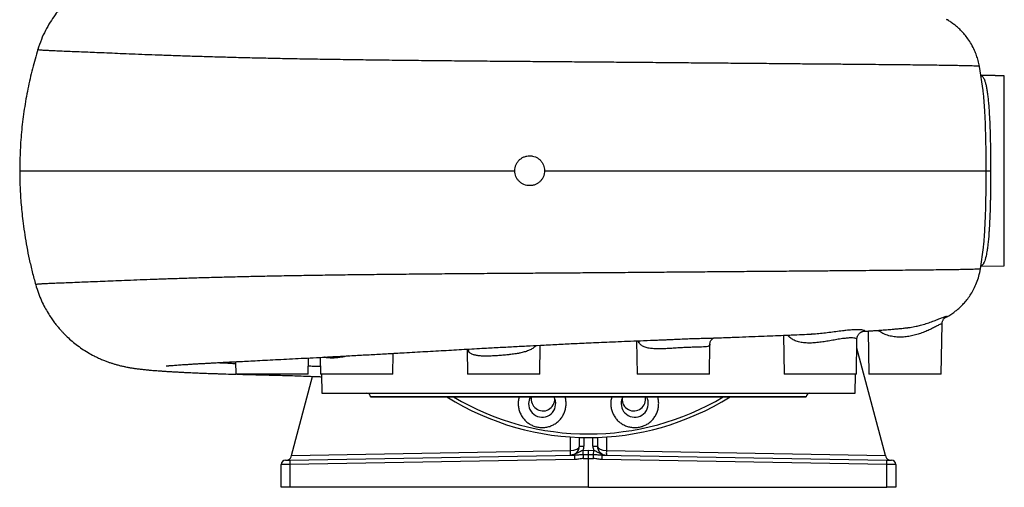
# Model space of a CAD drawing. Header units: millimetres. Extents: x 2379 to 4557, y 1046 to 5834.
# Tile 1 of 8: x 2379 to 4557, y 1046 to 2080. Entities that reach past the tile are written whole.
import ezdxf

# ---------------------------------------------------------------- set-up
doc = ezdxf.new("R2010")
doc.units = ezdxf.units.MM
doc.header["$LTSCALE"] = 2

msp = doc.modelspace()

# ---------------------------------------------------------------- linework, layer by layer
at = {"color": 7, "linetype": 'Continuous', "lineweight": 25}
for p, q in [((4509.8, 1923.6), (4501.8, 1976.8)), ((4536.9, 1956.5), (4504.8, 1957)), ((4536.9, 1956.2), (4536.9, 1956.5)), ((4556.9, 1955.9), (4536.9, 1956.2)), ((4556.9, 1536.1), (4556.9, 1955.9)), ((4516.9, 1746.1), (4526.7, 1746.1)), ((4504, 1528.9), (4510.7, 1576.5)), ((4504.9, 1535.2), (4556.9, 1536.1)), ((4417.2, 1296.1), (4419.2, 1407.2)), ((3904.5, 1375.9), (3905.2, 1376)), ((4068.1, 1382.3), (4069.6, 1296.1)), ((4128.2, 1385), (4130.1, 1385.1)), ((4229.6, 1296.1), (4230.9, 1373.3)), ((4243.9, 1391), (4243.7, 1390.9)), ((4255.6, 1391.7), (4257.2, 1296.1)), ((3368.3, 1351.6), (3369.3, 1296.1)), ((3529.3, 1296.1), (3530.4, 1360.3)), ((3743.3, 1370), (3744.6, 1296.1)), ((3904.6, 1296.1), (3905.7, 1362.5)), ((3905.6, 1362.6), (3905.6, 1362.5)), ((4294.1, 1116.5), (4230.6, 1353.7)), ((3016.6, 1296.1), (3017.3, 1332.1)), ((3043.6, 1333.5), (3044.3, 1296.1)), ((3204.3, 1296.1), (3205.1, 1342.3)), ((2856.1, 1323.9), (2856.6, 1296.1)), ((3016.6, 1296.1), (2856.6, 1296.1)), ((2979.7, 1116.5), (3026.6, 1291.4)), ((3204.3, 1296.1), (3044.3, 1296.1)), ((3046.2, 1296.1), (3046.9, 1254.1)), ((3529.3, 1296.1), (3369.3, 1296.1)), ((3904.6, 1296.1), (3744.6, 1296.1)), ((4229.6, 1296.1), (4069.6, 1296.1)), ((4226.9, 1254.1), (4227.7, 1296.1)), ((4417.2, 1296.1), (4257.2, 1296.1)), ((3046.9, 1254.1), (4226.9, 1254.1)), ((3154.9, 1246.2), (3154.9, 1246.1)), ((3154.9, 1246.1), (4118.9, 1246.1)), ((4118.9, 1246.1), (4118.9, 1246.2)), ((3616.9, 1137.3), (3616.9, 1156.4)), ((3656.9, 1156.4), (3656.9, 1137.3)), ((3616.9, 1137.3), (3626.9, 1137.3)), ((3646.9, 1137.3), (3656.9, 1137.3)), ((2976.6, 1106.4), (3606.4, 1117.4)), ((2979, 1113.7), (2979.7, 1116.5)), ((2979.7, 1116.5), (3597.3, 1127.3)), ((3625.4, 1127.8), (3636.9, 1128)), ((3625.5, 1118.7), (3625.4, 1127.8)), ((3636.9, 1118.8), (3636.9, 1128)), ((3636.9, 1128), (3648.5, 1127.8)), ((3648.3, 1118.7), (3648.5, 1127.8)), ((3667.5, 1117.4), (4297.3, 1106.4)), ((3676.6, 1127.3), (4294.1, 1116.5)), ((4294.1, 1116.5), (4294.9, 1113.7)), ((2976.6, 1096.4), (2956.9, 1096.3)), ((2956.9, 1046.1), (2956.9, 1096.3)), ((2966.8, 1106.3), (2976.6, 1106.4)), ((3606.4, 1107.4), (2976.6, 1096.4)), ((2976.6, 1096.4), (2976.6, 1046.1)), ((3636.9, 1046.1), (3636.9, 1109.7)), ((4297.3, 1096.4), (3667.5, 1107.4)), ((4297.3, 1106.4), (4307.1, 1106.3)), ((4297.3, 1046.1), (4297.3, 1096.4)), ((4316.9, 1096.3), (4297.3, 1096.4)), ((4316.9, 1096.3), (4316.9, 1046.1)), ((2976.6, 1046.1), (2956.9, 1046.1)), ((3636.9, 1046.1), (2976.6, 1046.1)), ((3636.9, 1046.1), (4297.3, 1046.1)), ((4316.9, 1046.1), (4297.3, 1046.1))]:
    msp.add_line(p, q, dxfattribs=at)
at = {"color": 8, "linetype": 'Continuous', "lineweight": 25}
for p, q in [((4080.9, 1378.9), (4077.3, 1382.6)), ((4080.9, 1378.9), (4081.4, 1382.8)), ((4279.1, 1391.6), (4277, 1393.1)), ((4279.1, 1391.6), (4279.4, 1393.3)), ((3371.2, 1351.7), (3371.5, 1346.8)), ((3518.3, 1356.9), (3518, 1359.6)), ((3521, 1359.8), (3518.3, 1356.9)), ((3748.5, 1365.9), (3746, 1370.1)), ((4118.9, 1246.2), (3154.9, 1246.2)), ((3597.3, 1127.3), (3597.3, 1157.4)), ((3626.9, 1156.2), (3626.9, 1137.3)), ((3646.9, 1137.3), (3646.9, 1156.2)), ((3676.6, 1157.4), (3676.6, 1127.3))]:
    msp.add_line(p, q, dxfattribs=at)
at = {"color": 8, "linetype": 'Continuous', "lineweight": 25, "flags": 128}
msp.add_lwpolyline([(3748.5, 1370.3), (3748.6, 1369.7), (3748.5, 1365.9)], dxfattribs=at)
at = {"color": 7, "linetype": 'Continuous', "lineweight": 25}
for centre, radius, start, end in [((3146.9, 1246.1), 8, 1, 90), ((3636.9, 1746.1), 590, 237.9362, 302.0638), ((3534.5, 1231.2), 30, 180, 29.8067), ((3534.5, 1231.2), 30, 150.1933, 180), ((3536.5, 1241), 26, 168.6779, 2.5458), ((3739.4, 1231.2), 30, 180, 29.8067), ((3739.4, 1231.2), 30, 150.1933, 180), ((3737.4, 1241), 26, 177.4542, 11.3221), ((4126.9, 1246.1), 8, 90, 179), ((3596.9, 1137.3), 20, 271, 0), ((3596.9, 1137.3), 30, 341.5288, 0), ((3676.9, 1137.3), 30, 180, 198.4712), ((3676.9, 1137.3), 20, 180, 269), ((2969.3, 1116.3), 10, 271, 345.0022), ((3454, 1122.3), 143.4, 358.0016, 1.9984), ((3749.7, 1112.4), 143.4, 178.0016, 181.9984), ((3926.2, 1113.6), 300.7, 179.0339, 180.7663), ((3347.7, 1113.6), 300.7, 359.2337, 0.9661), ((3524.2, 1112.4), 143.4, 358.0016, 1.9984), ((3819.9, 1122.3), 143.4, 178.0016, 181.9984), ((4304.5, 1116.3), 10, 194.9978, 269), ((2966.9, 1096.3), 10, 91, 180), ((3119.9, 1101.4), 143.4, 178.0016, 181.9984), ((4154, 1101.4), 143.4, 358.0016, 1.9984), ((4306.9, 1096.3), 10, 0, 89)]:
    msp.add_arc(centre, radius, start, end, dxfattribs=at)
at = {"color": 8, "linetype": 'Continuous', "lineweight": 25}
msp.add_arc((3636.9, 1746.1), 582.1, 239.1934, 300.8066, dxfattribs=at)
at = {"color": 7, "linetype": 'Continuous', "lineweight": 25}
for centre, major_axis, ratio, start_param, end_param in [((3596.9, 1137.3), (20, 0), 0.5, 4.729842, 6.283185), ((3676.9, 1137.3), (20, 0), 0.5, 3.141593, 4.694936), ((4102.8, 1136.1), (1145.8, 20), 0.008726, 4.282599, 4.293503), ((3171, 1136.1), (1145.8, -20), 0.008726, 5.131275, 5.142179), ((4102.6, 1136.1), (1145.8, 20), 0.017452, 4.282598, 4.293517), ((3171.2, 1136.1), (1145.8, -20), 0.017452, 5.131261, 5.14218)]:
    msp.add_ellipse(centre, major_axis=major_axis, ratio=ratio, start_param=start_param, end_param=end_param, dxfattribs=at)
for points, knots in [([(3004.7, 2211.2), (3002.4, 2211.1), (2993, 2210.8), (2977.6, 2210.3), (2958.4, 2209.8), (2938.6, 2209.3), (2918.4, 2208.8), (2897.8, 2208.3), (2878.4, 2207.8), (2860.6, 2207.3), (2844.5, 2206.9), (2830.5, 2206.5), (2817.8, 2206), (2805.7, 2205.6), (2793.4, 2205.2), (2781, 2204.7), (2769.4, 2204.2), (2758.7, 2203.7), (2748.8, 2203.3), (2739, 2202.8), (2729.1, 2202.3), (2719.1, 2201.7), (2708.9, 2201.1), (2698.8, 2200.4), (2690.7, 2199.9), (2684.7, 2199.4), (2680.8, 2199.1), (2677.4, 2198.9), (2674, 2198.6), (2670.4, 2198.3), (2666.2, 2197.9), (2661.5, 2197.5), (2656.7, 2197), (2652.1, 2196.5), (2647.9, 2196), (2644.1, 2195.5), (2639.9, 2195), (2635.4, 2194.4), (2630, 2193.6), (2624.7, 2192.7), (2619.5, 2191.7), (2613.7, 2190.5), (2607.3, 2189.1), (2600.7, 2187.5), (2593.3, 2185.5), (2586, 2183.2), (2579.1, 2180.9), (2571.6, 2178.1), (2563, 2174.7), (2552.7, 2170), (2541.5, 2164.3), (2529.3, 2157.3), (2516, 2148.6), (2503.2, 2138.9), (2490.9, 2128.4), (2479.5, 2117.3), (2468, 2104.7), (2456.6, 2090.3), (2445.7, 2074.1), (2435.4, 2056), (2426.1, 2035.9), (2421.2, 2021.5), (2418.8, 2014.1)], [0, 0, 0, 0, 0.008025, 0.032911, 0.057594, 0.082035, 0.112766, 0.143015, 0.172703, 0.200835, 0.226444, 0.249498, 0.269313, 0.289713, 0.311114, 0.333459, 0.356605, 0.375584, 0.395067, 0.415055, 0.435781, 0.457711, 0.480867, 0.50526, 0.530732, 0.542544, 0.553051, 0.562254, 0.570752, 0.58062, 0.59204, 0.605023, 0.620008, 0.633691, 0.646019, 0.656987, 0.666736, 0.681054, 0.693853, 0.705669, 0.716757, 0.725281, 0.735318, 0.746912, 0.756371, 0.765979, 0.774107, 0.781212, 0.791332, 0.802393, 0.814426, 0.827495, 0.842249, 0.858883, 0.872603, 0.8874, 0.903286, 0.920279, 0.938406, 0.9577, 0.978209, 1, 1, 1, 1]), ([(4501.9, 1976.8), (4501, 1981), (4499.4, 1989.3), (4495.7, 2001), (4490.9, 2013.2), (4484.6, 2025.5), (4477, 2037.3), (4469.3, 2047.2), (4461.9, 2055.3), (4454.9, 2062), (4447.9, 2067.9), (4440.7, 2073.3), (4434.2, 2077.6), (4430.2, 2079.9), (4428.7, 2080.7)], [0, 0, 0, 0, 0.0971009, 0.1880725, 0.2732189, 0.3904574, 0.4956112, 0.5890239, 0.6709397, 0.7423111, 0.8121278, 0.8832976, 0.9561693, 1, 1, 1, 1]), ([(4430, 2080), (4430.1, 2080), (4430.3, 2079.9), (4430.2, 2080), (4430.2, 2080)], [0, 0, 0, 0, 0.872986, 1, 1, 1, 1]), ([(2418.8, 2014.1), (2414.7, 2000), (2406.3, 1971.3), (2396.5, 1927.3), (2388.5, 1882.4), (2382.9, 1837.2), (2379.4, 1791.7), (2379, 1761.3), (2378.7, 1746.1)], [0, 0, 0, 0, 0.161906, 0.329585, 0.497125, 0.664634, 0.832222, 1, 1, 1, 1]), ([(4514, 1875.7), (4513.9, 1876.5), (4513.6, 1882.3), (4512.9, 1892.3), (4511.9, 1905.7), (4510.9, 1916.1), (4510.1, 1921.7), (4509.9, 1923.6)], [0, 0, 0, 0, 0.041979, 0.308598, 0.580988, 0.855371, 1, 1, 1, 1]), ([(3473.9, 1746.1), (3473.9, 1748.3), (3474.1, 1750.4), (3474.8, 1753.6), (3475, 1754.6), (3475.7, 1756.7), (3476, 1757.7), (3477.3, 1760.7), (3478.3, 1762.6), (3480.1, 1765.3), (3480.7, 1766.2), (3482.1, 1767.9), (3482.8, 1768.7), (3485.1, 1771), (3486.8, 1772.3), (3489.5, 1774.1), (3490.4, 1774.7), (3492.3, 1775.7), (3494.3, 1776.6), (3496.3, 1777.4), (3498.4, 1778), (3499.4, 1778.3), (3502.6, 1778.9), (3504.8, 1779.1), (3508, 1779.1), (3509.1, 1779.1), (3511.2, 1778.8), (3512.3, 1778.7), (3515.5, 1778.1), (3517.5, 1777.4), (3520.5, 1776.2), (3521.5, 1775.7), (3523.4, 1774.7), (3524.4, 1774.1), (3527, 1772.4), (3528.7, 1771), (3531.8, 1767.9), (3533.2, 1766.2), (3534.9, 1763.6), (3535.5, 1762.6), (3536.5, 1760.7), (3537, 1759.7), (3538.2, 1756.7), (3538.9, 1754.7), (3539.7, 1750.5), (3539.9, 1748.3), (3539.9, 1746.1)], [0, 0, 0, 0, 0.0625, 0.0625, 0.09375, 0.09375, 0.125, 0.125, 0.1875, 0.1875, 0.21875, 0.21875, 0.25, 0.25, 0.3125, 0.3125, 0.34375, 0.34375, 0.375, 0.40625, 0.40625, 0.4375, 0.4375, 0.5, 0.5, 0.53125, 0.53125, 0.5625, 0.5625, 0.625, 0.625, 0.65625, 0.65625, 0.6875, 0.6875, 0.75, 0.75, 0.8125, 0.8125, 0.84375, 0.84375, 0.875, 0.875, 0.9375, 0.9375, 1, 1, 1, 1]), ([(2378.7, 1746.1), (2378.8, 1740.2), (2378.9, 1728.2), (2379.5, 1709.6), (2380.5, 1690.4), (2381.9, 1670.7), (2383.9, 1650.4), (2386.5, 1628.1), (2389.9, 1603.7), (2394.4, 1577.2), (2399.9, 1550), (2406.4, 1522), (2411.5, 1503.4), (2414.1, 1493.9)], [0, 0, 0, 0, 0.073852, 0.14836, 0.223881, 0.300764, 0.379339, 0.459919, 0.559659, 0.663157, 0.770818, 0.882996, 1, 1, 1, 1]), ([(3539.9, 1746.1), (3539.9, 1743.9), (3539.7, 1741.8), (3539.1, 1738.6), (3538.8, 1737.6), (3538.2, 1735.5), (3537.8, 1734.5), (3536.6, 1731.5), (3535.6, 1729.6), (3533.8, 1726.9), (3533.1, 1726), (3531.7, 1724.3), (3531, 1723.5), (3528.7, 1721.2), (3527.1, 1719.9), (3524.4, 1718.1), (3523.4, 1717.5), (3521.5, 1716.5), (3519.6, 1715.6), (3517.6, 1714.8), (3515.5, 1714.2), (3514.4, 1714), (3511.2, 1713.3), (3509.1, 1713.1), (3505.9, 1713.1), (3504.8, 1713.2), (3502.6, 1713.4), (3501.6, 1713.5), (3498.4, 1714.2), (3496.3, 1714.8), (3493.3, 1716), (3492.3, 1716.5), (3490.4, 1717.5), (3489.5, 1718.1), (3486.8, 1719.8), (3485.2, 1721.2), (3482.1, 1724.3), (3480.7, 1726), (3478.9, 1728.6), (3478.4, 1729.6), (3477.3, 1731.5), (3476.9, 1732.5), (3475.6, 1735.5), (3475, 1737.5), (3474.1, 1741.7), (3473.9, 1743.9), (3473.9, 1746.1)], [0, 0, 0, 0, 0.0625, 0.0625, 0.09375, 0.09375, 0.125, 0.125, 0.1875, 0.1875, 0.21875, 0.21875, 0.25, 0.25, 0.3125, 0.3125, 0.34375, 0.34375, 0.375, 0.40625, 0.40625, 0.4375, 0.4375, 0.5, 0.5, 0.53125, 0.53125, 0.5625, 0.5625, 0.625, 0.625, 0.65625, 0.65625, 0.6875, 0.6875, 0.75, 0.75, 0.8125, 0.8125, 0.84375, 0.84375, 0.875, 0.875, 0.9375, 0.9375, 1, 1, 1, 1]), ([(3539.9, 1746.1), (3602.4, 1746.1), (3666.4, 1746.1), (3729.8, 1746.1), (3817.1, 1746.1), (3909.9, 1746.1), (3997.3, 1746.1), (4149.7, 1746.1), (4273.3, 1746.1), (4364.6, 1746.1), (4450, 1746.1), (4501.9, 1746.1), (4516.9, 1746.1)], [0.1649655, 0.1649655, 0.1649655, 0.1649655, 0.1986917, 0.1995454, 0.1995454, 0.246352, 0.2517844, 0.2517844, 0.3381108, 0.3388674, 0.3388674, 0.4198531, 0.4198531, 0.4198531, 0.4198531]), ([(4526.7, 1746.1), (4526.7, 1733.5), (4526.6, 1721.1), (4526.4, 1702.8), (4526.3, 1696.7), (4526.1, 1687.7), (4526.1, 1684.7), (4526, 1678.7), (4525.9, 1675.8), (4525.5, 1661), (4525.1, 1649.8), (4524.4, 1633.8), (4524.1, 1628.6), (4523.7, 1621), (4523.6, 1618.4), (4523.3, 1614.7), (4523.2, 1613.5), (4523.1, 1611.1), (4523, 1609.9), (4522.2, 1599.2), (4521.5, 1590.6), (4520.1, 1578.8), (4519.6, 1575.1), (4519, 1570.7), (4518.8, 1569.9), (4518.6, 1568.2), (4518.4, 1567.3), (4518, 1564.9), (4517.7, 1563.3), (4516.3, 1555.7), (4515, 1550.7), (4512.8, 1544.7), (4512, 1542.9), (4510.8, 1540.7), (4510.4, 1540), (4509.6, 1538.7), (4509.1, 1538.2), (4508.7, 1537.7)], [0, 0, 0, 0, 0.125, 0.125, 0.1875, 0.1875, 0.21875, 0.21875, 0.25, 0.25, 0.375, 0.375, 0.4375, 0.4375, 0.46875, 0.46875, 0.484375, 0.484375, 0.5, 0.5, 0.625, 0.625, 0.6875, 0.6875, 0.703125, 0.703125, 0.71875, 0.71875, 0.75, 0.75, 0.875, 0.875, 0.9375, 0.9375, 0.96875, 0.96875, 1, 1, 1, 1]), ([(4510.8, 1576.5), (4511, 1578.4), (4511.7, 1584.2), (4512.6, 1595.2), (4513.6, 1609.1), (4514.4, 1623.9), (4514.8, 1634.4), (4515.1, 1639.6)], [0, 0, 0, 0, 0.11168, 0.335999, 0.56196, 0.780225, 1, 1, 1, 1]), ([(4424.2, 1419.9), (4426.1, 1421), (4430.8, 1423.4), (4438.8, 1428.2), (4446.9, 1434), (4454.6, 1440.2), (4461.7, 1446.7), (4469, 1454.4), (4476.3, 1463.3), (4483.4, 1473.5), (4490, 1485.1), (4496, 1498.3), (4501, 1513), (4503.1, 1523.5), (4504.1, 1528.9)], [0, 0, 0, 0, 0.053244, 0.12724, 0.210429, 0.27282, 0.341142, 0.415536, 0.496142, 0.583121, 0.676674, 0.777067, 0.884669, 1, 1, 1, 1]), ([(2414.1, 1493.9), (2416, 1487.6), (2419.8, 1475.6), (2426.7, 1459), (2433.8, 1444.5), (2441, 1431.9), (2447.9, 1421.2), (2454.2, 1412.2), (2459.7, 1405.1), (2464.3, 1399.6), (2467.9, 1395.4), (2470.7, 1392.3), (2472.9, 1389.9), (2475.1, 1387.5), (2477.9, 1384.6), (2483.5, 1379.1), (2492.1, 1371.2), (2503.8, 1361.6), (2516.5, 1352.4), (2529.7, 1344.1), (2542, 1337.3), (2552.9, 1332), (2561.9, 1328), (2569.8, 1324.9), (2576.9, 1322.3), (2583.6, 1320.1), (2590.5, 1318), (2598.1, 1315.9), (2605.8, 1314), (2612.6, 1312.6), (2617.7, 1311.6), (2621.5, 1310.9), (2625.3, 1310.3), (2629.1, 1309.7), (2633, 1309.1), (2636.9, 1308.5), (2640.9, 1308), (2645.3, 1307.5), (2649.8, 1307), (2654.2, 1306.5), (2658.2, 1306.1), (2662, 1305.7), (2665.2, 1305.4), (2668.9, 1305.1), (2673.3, 1304.7), (2678.9, 1304.3), (2685.2, 1303.8), (2692.2, 1303.3), (2699.9, 1302.8), (2708, 1302.2), (2716.8, 1301.7), (2726.2, 1301.2), (2735.8, 1300.7), (2745, 1300.2), (2753.3, 1299.8), (2760.5, 1299.5), (2767.2, 1299.2), (2773.4, 1298.9), (2779.3, 1298.7), (2785.4, 1298.5), (2792.3, 1298.2), (2800, 1297.9), (2808.7, 1297.6), (2818.3, 1297.3), (2832.8, 1296.8), (2845.6, 1296.4), (2855.2, 1296.2), (2856.6, 1296.2)], [0, 0, 0, 0, 0.022837, 0.043556, 0.062221, 0.078874, 0.093545, 0.106251, 0.117005, 0.124817, 0.13114, 0.135975, 0.139323, 0.142517, 0.147164, 0.153333, 0.169877, 0.187894, 0.206366, 0.22525, 0.243657, 0.257396, 0.269611, 0.280348, 0.289694, 0.299399, 0.31081, 0.323996, 0.338814, 0.352113, 0.362344, 0.372034, 0.382928, 0.394838, 0.407331, 0.420162, 0.434079, 0.449872, 0.467543, 0.48296, 0.497556, 0.510452, 0.521659, 0.531187, 0.548539, 0.567494, 0.588384, 0.610852, 0.634179, 0.658222, 0.682992, 0.708498, 0.734643, 0.759306, 0.778343, 0.795731, 0.811467, 0.825545, 0.838188, 0.852065, 0.866994, 0.883725, 0.902265, 0.922628, 0.943989, 0.991511, 1, 1, 1, 1]), ([(4419.2, 1407.2), (4419.2, 1407.6), (4419.1, 1409), (4419.6, 1411.3), (4420.3, 1413.8), (4421.3, 1415.9), (4422.3, 1417.6), (4423.2, 1418.9), (4424, 1419.8), (4424.7, 1420.5), (4425.1, 1420.8), (4425.3, 1421), (4425.2, 1420.9), (4425.2, 1420.9)], [0, 0, 0, 0, 0.049979, 0.161823, 0.267591, 0.366666, 0.459393, 0.548868, 0.640689, 0.739293, 0.851198, 0.982646, 1, 1, 1, 1]), ([(4243.9, 1390.9), (4246.1, 1391.1), (4251.6, 1391.4), (4259.6, 1391.9), (4266.8, 1392.4), (4272.5, 1392.8), (4277.4, 1393.1), (4283.1, 1393.5), (4289.6, 1394), (4296.5, 1394.5), (4304.6, 1395.2), (4313.4, 1395.9), (4322.3, 1396.8), (4329.5, 1397.5), (4335.4, 1398.1), (4339.7, 1398.6), (4342.3, 1398.9), (4343.2, 1399)], [0, 0, 0, 0, 0.0547215, 0.1341808, 0.2063962, 0.2427842, 0.2874171, 0.3402961, 0.4014253, 0.4708132, 0.5427862, 0.6496538, 0.7489278, 0.8423249, 0.9019439, 0.9636296, 1, 1, 1, 1]), ([(4343.2, 1399.1), (4345, 1399.3), (4351.3, 1399.9), (4358.3, 1401.2), (4363.1, 1402.4), (4363.8, 1402.6)], [0, 0, 0, 0, 0.249467, 0.885617, 1, 1, 1, 1]), ([(3802.6, 1372.3), (3805.5, 1372.4), (3809.8, 1372.5), (3814.2, 1372.7), (3815.7, 1372.8)], [0, 0, 0, 0, 0.652949, 1, 1, 1, 1]), ([(3904.5, 1375.9), (3910.8, 1376.2), (3928, 1376.8), (3954.9, 1377.8), (3984.7, 1378.9), (4012.6, 1380), (4038.6, 1381), (4062.8, 1382), (4086.4, 1383), (4108.8, 1384), (4123.3, 1384.7), (4130.2, 1385)], [0, 0, 0, 0, 0.075966, 0.206627, 0.331964, 0.452051, 0.566984, 0.676837, 0.781669, 0.897678, 1, 1, 1, 1]), ([(3905.7, 1362.7), (3905.7, 1363.2), (3905.8, 1364.7), (3906.4, 1367.5), (3907.7, 1370.4), (3909.5, 1372.8), (3911.3, 1374.6), (3912.9, 1375.7), (3913.6, 1376.1), (3913.9, 1376.3)], [0, 0, 0, 0, 0.102558, 0.266732, 0.43361, 0.595968, 0.747676, 0.888935, 1, 1, 1, 1]), ([(4231, 1373.3), (4231, 1373.9), (4231, 1375.6), (4231.6, 1378.4), (4232.8, 1381.4), (4234.3, 1384), (4236, 1386.1), (4237.8, 1387.8), (4239.6, 1389.1), (4241.1, 1389.9), (4242.4, 1390.5), (4243.4, 1390.8), (4244, 1390.9), (4244.3, 1391), (4244.2, 1391), (4244.2, 1391)], [0, 0, 0, 0, 0.047587, 0.141032, 0.229963, 0.31507, 0.396699, 0.475064, 0.550891, 0.626159, 0.703619, 0.786214, 0.877586, 0.980977, 1, 1, 1, 1]), ([(2702.9, 1314.5), (2702.9, 1314.5), (2702.8, 1314.5), (2703.4, 1314.5), (2704.5, 1314.7), (2706.2, 1314.8), (2708.4, 1315), (2711.1, 1315.2), (2714.4, 1315.5), (2718.6, 1315.8), (2723.7, 1316.2), (2729.5, 1316.6), (2735.8, 1317.1), (2742.9, 1317.5), (2750.9, 1318), (2760.1, 1318.6), (2770, 1319.2), (2780.2, 1319.8), (2790.5, 1320.3), (2800.6, 1320.9), (2811.1, 1321.5), (2822.7, 1322.1), (2836, 1322.8), (2850.7, 1323.6), (2867, 1324.4), (2885.1, 1325.3), (2905, 1326.4), (2926.8, 1327.5), (2950.5, 1328.7), (2975.5, 1330), (3001.5, 1331.3), (3028.1, 1332.7), (3057, 1334.2), (3088.2, 1335.9), (3121.8, 1337.7), (3155.7, 1339.6), (3189.6, 1341.5), (3227.7, 1343.6), (3269.9, 1346), (3316.1, 1348.6), (3361.7, 1351.2), (3403.4, 1353.5), (3441.3, 1355.6), (3474.9, 1357.4), (3507.3, 1359.1), (3534.8, 1360.5), (3557.7, 1361.7), (3576.2, 1362.6), (3594.3, 1363.5), (3612.9, 1364.4), (3632.8, 1365.3), (3654.5, 1366.3), (3678.1, 1367.3), (3703.6, 1368.4), (3730.8, 1369.5), (3759.7, 1370.6), (3783.9, 1371.6), (3798.3, 1372.1), (3802.6, 1372.2)], [0, 0, 0, 0, 0.002065, 0.0133, 0.023648, 0.032909, 0.042475, 0.05304, 0.064581, 0.076119, 0.091183, 0.105315, 0.11881, 0.13294, 0.148444, 0.164791, 0.181621, 0.197723, 0.212999, 0.22745, 0.241053, 0.256395, 0.2726, 0.289736, 0.307806, 0.32682, 0.346785, 0.367716, 0.389628, 0.412016, 0.434175, 0.456113, 0.477839, 0.503639, 0.52915, 0.554354, 0.579096, 0.603359, 0.636543, 0.668849, 0.700308, 0.730951, 0.754475, 0.777401, 0.799277, 0.820064, 0.83298, 0.845439, 0.85744, 0.869603, 0.883019, 0.897719, 0.913719, 0.931039, 0.949685, 0.969614, 0.99083, 1, 1, 1, 1]), ([(3518.3, 1356.9), (3516.4, 1355.2), (3514.2, 1353.6), (3510.6, 1351.5), (3509.4, 1350.8), (3506.8, 1349.5), (3505.4, 1348.9), (3501.2, 1347.2), (3498.2, 1346.2), (3491.8, 1344.4), (3488.5, 1343.6), (3484, 1342.7), (3483.1, 1342.5), (3481.3, 1342.1), (3480.4, 1342), (3477.7, 1341.5), (3475.9, 1341.2), (3470.3, 1340.4), (3466.5, 1339.9), (3461.6, 1339.3), (3460.6, 1339.2), (3458.6, 1339), (3457.6, 1338.9), (3454.7, 1338.6), (3452.7, 1338.4), (3446.8, 1337.9), (3442.8, 1337.6), (3437, 1337.2), (3435, 1337), (3431.1, 1336.8), (3429.2, 1336.7), (3423.4, 1336.4), (3419.7, 1336.3), (3414.2, 1336.2), (3412.4, 1336.2), (3408.9, 1336.2), (3407.2, 1336.2), (3402.2, 1336.3), (3399.1, 1336.5), (3395.3, 1336.8), (3394.6, 1336.9), (3393.1, 1337.1), (3392.4, 1337.1), (3390.3, 1337.4), (3389, 1337.7), (3385.2, 1338.4), (3382.9, 1339.1), (3379.8, 1340.3), (3378.8, 1340.7), (3377, 1341.7), (3376.1, 1342.3), (3373.8, 1344), (3372.5, 1345.3), (3371.5, 1346.8)], [0, 0, 0, 0, 0.0625, 0.0625, 0.09375, 0.09375, 0.125, 0.125, 0.1875, 0.1875, 0.25, 0.25, 0.265625, 0.265625, 0.28125, 0.28125, 0.3125, 0.3125, 0.375, 0.375, 0.390625, 0.390625, 0.40625, 0.40625, 0.4375, 0.4375, 0.5, 0.5, 0.53125, 0.53125, 0.5625, 0.5625, 0.625, 0.625, 0.65625, 0.65625, 0.6875, 0.6875, 0.75, 0.75, 0.765625, 0.765625, 0.78125, 0.78125, 0.8125, 0.8125, 0.875, 0.875, 0.90625, 0.90625, 0.9375, 0.9375, 1, 1, 1, 1]), ([(2859.3, 1296.1), (2865, 1296), (2878.6, 1295.6), (2901, 1295.1), (2923.4, 1294.6), (2943.2, 1294.1), (2960.2, 1293.6), (2977.9, 1293.1), (2996.6, 1292.5), (3016.5, 1291.8), (3033.4, 1291.2), (3043.5, 1290.7), (3046.3, 1290.6)], [0, 0, 0, 0, 0.108555, 0.259106, 0.406188, 0.497749, 0.587682, 0.676611, 0.768418, 0.86381, 0.961966, 1, 1, 1, 1]), ([(3483.8, 1246.1), (3483.4, 1244.9), (3482.1, 1240.9), (3481.4, 1233.7), (3481.6, 1224.7), (3483.5, 1215.9), (3486.8, 1207.6), (3491.4, 1199.9), (3497.3, 1193.1), (3504.2, 1187.4), (3512, 1182.9), (3520.4, 1179.9), (3529.2, 1178.2), (3538.2, 1178.1), (3547, 1179.4), (3555.6, 1182.3), (3564.1, 1186.8), (3571.7, 1193), (3577.9, 1200.4), (3582.5, 1208.1), (3585.7, 1216.5), (3587.5, 1225.3), (3587.6, 1234.3), (3586.8, 1241.3), (3585.5, 1245.1), (3585.2, 1246.1)], [0, 0, 0, 0, 0.018983, 0.064411, 0.10984, 0.155267, 0.200695, 0.246118, 0.291541, 0.336959, 0.382376, 0.427788, 0.4732, 0.51861, 0.564019, 0.60943, 0.65484, 0.711472, 0.756897, 0.802323, 0.847748, 0.893173, 0.938601, 0.984029, 1, 1, 1, 1]), ([(3688.7, 1246.1), (3688.3, 1244.9), (3687, 1240.9), (3686.2, 1233.7), (3686.5, 1224.7), (3688.3, 1216), (3691.6, 1207.6), (3696.3, 1199.9), (3702.1, 1193.1), (3709, 1187.4), (3716.8, 1182.9), (3725.2, 1179.9), (3734.1, 1178.2), (3743, 1178.1), (3751.9, 1179.4), (3760.4, 1182.3), (3769, 1186.8), (3776.5, 1193), (3782.8, 1200.4), (3787.4, 1208.1), (3790.5, 1216.5), (3792.3, 1225.3), (3792.4, 1234.3), (3791.7, 1241.3), (3790.4, 1245.1), (3790, 1246.1)], [0, 0, 0, 0, 0.018964, 0.064388, 0.109811, 0.15524, 0.200668, 0.246096, 0.291524, 0.336948, 0.382372, 0.427791, 0.473209, 0.518622, 0.564034, 0.609444, 0.654854, 0.711481, 0.7569, 0.802319, 0.847737, 0.893156, 0.938579, 0.984002, 1, 1, 1, 1]), ([(3625.4, 1127.8), (3624.1, 1127.4), (3622.9, 1127), (3621.1, 1126.2), (3620.5, 1126), (3619.3, 1125.4), (3618.8, 1125.1), (3617.1, 1124.3), (3616, 1123.7), (3613.8, 1122.5), (3612.7, 1121.9), (3610.6, 1120.8), (3609.4, 1120.2), (3607.2, 1119.3), (3606, 1118.8), (3603.6, 1118.1), (3602.4, 1117.8), (3600.5, 1117.5), (3599.8, 1117.4), (3598.9, 1117.4), (3598.4, 1117.3), (3597.9, 1117.3), (3597.6, 1117.3), (3597.4, 1117.3), (3597.3, 1117.3)], [0, 0, 0, 0, 0.125, 0.125, 0.1875, 0.1875, 0.25, 0.25, 0.375, 0.375, 0.5, 0.5, 0.625, 0.625, 0.75, 0.75, 0.875, 0.875, 0.9375, 0.9375, 0.96875, 0.984375, 0.984375, 1, 1, 1, 1]), ([(3606.4, 1117.4), (3607.9, 1117.5), (3609.5, 1117.6), (3612.6, 1117.8), (3614.2, 1118), (3617.4, 1118.3), (3619, 1118.4), (3622.2, 1118.6), (3623.9, 1118.7), (3625.5, 1118.7)], [0, 0, 0, 0, 0.25, 0.25, 0.5, 0.5, 0.75, 0.75, 1, 1, 1, 1]), ([(3636.9, 1109.7), (3636.9, 1110.7), (3636.9, 1111.6), (3636.9, 1113), (3636.9, 1113.5), (3636.9, 1114.3), (3636.9, 1114.7), (3636.9, 1115.5), (3636.9, 1115.9), (3636.9, 1116.7), (3636.9, 1117), (3636.9, 1117.9), (3636.9, 1118.4), (3636.9, 1118.8)], [0, 0, 0, 0, 0.25, 0.25, 0.375, 0.375, 0.5, 0.5, 0.625, 0.625, 0.75, 0.75, 1, 1, 1, 1]), ([(3648.3, 1118.7), (3650, 1118.7), (3651.6, 1118.6), (3654.9, 1118.4), (3656.5, 1118.3), (3659.6, 1118), (3661.2, 1117.8), (3664.4, 1117.6), (3665.9, 1117.5), (3667.5, 1117.4)], [0, 0, 0, 0, 0.25, 0.25, 0.5, 0.5, 0.75, 0.75, 1, 1, 1, 1]), ([(3648.5, 1127.8), (3649.8, 1127.4), (3651, 1127), (3652.8, 1126.2), (3653.4, 1126), (3654.5, 1125.4), (3655.1, 1125.1), (3656.8, 1124.3), (3657.9, 1123.7), (3660, 1122.5), (3661.1, 1121.9), (3663.3, 1120.8), (3664.4, 1120.2), (3666.7, 1119.3), (3667.9, 1118.8), (3670.3, 1118.1), (3671.5, 1117.8), (3673.4, 1117.5), (3674, 1117.4), (3675, 1117.4), (3675.5, 1117.3), (3675.9, 1117.3), (3676.3, 1117.3), (3676.4, 1117.3), (3676.6, 1117.3)], [0, 0, 0, 0, 0.125, 0.125, 0.1875, 0.1875, 0.25, 0.25, 0.375, 0.375, 0.5, 0.5, 0.625, 0.625, 0.75, 0.75, 0.875, 0.875, 0.9375, 0.9375, 0.96875, 0.984375, 0.984375, 1, 1, 1, 1]), ([(3625.5, 1109.6), (3623.9, 1109.6), (3622.3, 1109.4), (3619.1, 1109), (3617.5, 1108.7), (3614.4, 1108.2), (3612.8, 1108), (3609.6, 1107.6), (3608, 1107.5), (3606.4, 1107.4)], [0, 0, 0, 0, 0.25, 0.25, 0.5, 0.5, 0.75, 0.75, 1, 1, 1, 1]), ([(3667.5, 1107.4), (3665.9, 1107.5), (3664.3, 1107.6), (3661.1, 1108), (3659.5, 1108.2), (3656.3, 1108.7), (3654.7, 1109), (3651.5, 1109.4), (3649.9, 1109.6), (3648.3, 1109.6)], [0, 0, 0, 0, 0.25, 0.25, 0.5, 0.5, 0.75, 0.75, 1, 1, 1, 1])]:
    msp.add_open_spline(points, degree=3, knots=knots, dxfattribs=at)
at = {"color": 8, "linetype": 'Continuous', "lineweight": 25}
for points, knots in [([(4501.8, 1976.7), (4501.7, 1976.8), (4501.3, 1977), (4498.1, 1977.2), (4493.1, 1977.5), (4486.2, 1977.7), (4477.3, 1978), (4466.5, 1978.2), (4453.7, 1978.5), (4438.9, 1978.7), (4422.1, 1979), (4403.5, 1979.3), (4383, 1979.5), (4360.7, 1979.8), (4336, 1980), (4309.2, 1980.3), (4280, 1980.6), (4249.2, 1980.9), (4216.8, 1981.2), (4182.9, 1981.5), (4147.6, 1981.8), (4109.7, 1982.1), (4069.1, 1982.5), (4025.7, 1982.9), (3980.9, 1983.3), (3935, 1983.7), (3888.2, 1984.1), (3840.5, 1984.5), (3792, 1985), (3742.9, 1985.4), (3693.2, 1985.8), (3643.7, 1986.2), (3594.2, 1986.6), (3545, 1987), (3495.7, 1987.4), (3445.1, 1987.8), (3393.3, 1988.2), (3340.2, 1988.7), (3287.5, 1989.2), (3235.1, 1989.8), (3183.2, 1990.4), (3131.9, 1991.1), (3081.2, 1991.8), (3032.9, 1992.5), (2987.2, 1993.3), (2944.3, 1994.2), (2902.8, 1995.1), (2862.6, 1996.1), (2824, 1997.1), (2786.9, 1998.2), (2751.4, 1999.3), (2717.7, 2000.5), (2685.7, 2001.6), (2655.5, 2002.7), (2627.2, 2003.9), (2601, 2004.9), (2577, 2006), (2554.7, 2006.9), (2534.1, 2007.8), (2513.9, 2008.6), (2494.5, 2009.4), (2476.4, 2010.1), (2460.7, 2010.8), (2447.4, 2011.4), (2436.6, 2011.9), (2428.4, 2012.4), (2422.6, 2012.9), (2419.5, 2013.5), (2418.3, 2013.9), (2418.8, 2014.1), (2418.8, 2014.1)], [0, 0, 0, 0, 0.012834, 0.025999, 0.038897, 0.051772, 0.064629, 0.077475, 0.090581, 0.103691, 0.116812, 0.129952, 0.143117, 0.156318, 0.16955, 0.183667, 0.197752, 0.211814, 0.225861, 0.239901, 0.253942, 0.267992, 0.283468, 0.298977, 0.314524, 0.330063, 0.345587, 0.361106, 0.376629, 0.392166, 0.407706, 0.423202, 0.438383, 0.453532, 0.468657, 0.483762, 0.500133, 0.516497, 0.53286, 0.549231, 0.565616, 0.582025, 0.598465, 0.614945, 0.629761, 0.644523, 0.659234, 0.673905, 0.688548, 0.703174, 0.717794, 0.732387, 0.746997, 0.761633, 0.776308, 0.791031, 0.805537, 0.820014, 0.834455, 0.848865, 0.865987, 0.88308, 0.900146, 0.917193, 0.934224, 0.951245, 0.967489, 0.983735, 0.99999, 1, 1, 1, 1]), ([(4504.9, 1956.7), (4505.5, 1956.6), (4506.8, 1956.3), (4508.7, 1954.6), (4510.4, 1952.3), (4512.1, 1949.2), (4513.8, 1944.9), (4515.6, 1939), (4517.4, 1931.2), (4519, 1922), (4520.4, 1911.5), (4521.6, 1899.9), (4522.7, 1887.4), (4523.6, 1873.6), (4524.4, 1859), (4525.1, 1843.6), (4525.6, 1827.7), (4526, 1810.9), (4526.4, 1791.7), (4526.6, 1770), (4526.7, 1754.1), (4526.7, 1746.1)], [0, 0, 0, 0, 0.03937, 0.078783, 0.118339, 0.158335, 0.198482, 0.252138, 0.306162, 0.361352, 0.416947, 0.470522, 0.524467, 0.579584, 0.635105, 0.68868, 0.742628, 0.797749, 0.853276, 0.926164, 1, 1, 1, 1]), ([(4516.9, 1746.1), (4516.9, 1754.3), (4516.9, 1766.7), (4516.7, 1783.1), (4516.5, 1797.2), (4516.3, 1812.9), (4515.8, 1830.2), (4515.3, 1847), (4514.7, 1862.3), (4514.2, 1871.5), (4514, 1875.7)], [0, 0, 0, 0, 0.177856, 0.267822, 0.358081, 0.488757, 0.620336, 0.754762, 0.890172, 1, 1, 1, 1]), ([(2378.9, 1746.1), (2379, 1746.1), (2379.3, 1746.1), (2383, 1746.1), (2389.3, 1746.1), (2398.3, 1746.1), (2409.8, 1746.1), (2423.3, 1746.1), (2438.2, 1746.1), (2454.2, 1746.1), (2472.1, 1746.1), (2491.8, 1746.1), (2513.3, 1746.1), (2536.7, 1746.1), (2561.8, 1746.1), (2588.9, 1746.1), (2618.2, 1746.1), (2649.5, 1746.1), (2682.6, 1746.1), (2717.6, 1746.1), (2754.3, 1746.1), (2792.7, 1746.1), (2832.8, 1746.1), (2874.3, 1746.1), (2917.3, 1746.1), (2961.7, 1746.1), (3007.3, 1746.1), (3053.8, 1746.1), (3103.5, 1746.1), (3156.4, 1746.1), (3212.7, 1746.1), (3269.4, 1746.1), (3326.6, 1746.1), (3384.1, 1746.1), (3433.3, 1746.1), (3463.2, 1746.1), (3473.9, 1746.1)], [0, 0, 0, 0, 0.0288682, 0.0616905, 0.0944647, 0.1272081, 0.1599372, 0.1926686, 0.2207391, 0.2488339, 0.2769639, 0.3051401, 0.3333742, 0.3616782, 0.3900621, 0.4184049, 0.446654, 0.4748306, 0.5029545, 0.5310449, 0.5591201, 0.5871983, 0.6152979, 0.6434373, 0.671636, 0.6999142, 0.7282902, 0.756649, 0.7849322, 0.8178502, 0.850703, 0.8835095, 0.9162879, 0.9490561, 0.9818318, 1, 1, 1, 1]), ([(4515.1, 1639.6), (4515.4, 1647.7), (4515.7, 1656), (4516, 1666.8), (4516, 1669), (4516.1, 1673.4), (4516.2, 1675.6), (4516.3, 1682.2), (4516.4, 1686.7), (4516.6, 1700.1), (4516.7, 1709.2), (4516.9, 1727.5), (4516.9, 1736.7), (4516.9, 1746.1)], [0, 0, 0, 0, 0.25, 0.25, 0.3125, 0.3125, 0.375, 0.375, 0.5, 0.5, 0.75, 0.75, 1, 1, 1, 1]), ([(4504, 1529), (4504, 1528.9), (4504, 1528.8), (4501.6, 1528.5), (4497.5, 1528.3), (4491.7, 1528.1), (4484.1, 1527.9), (4474.9, 1527.7), (4463.3, 1527.4), (4448.9, 1527.2), (4431.4, 1526.9), (4411.5, 1526.7), (4389.4, 1526.4), (4365, 1526.1), (4338.8, 1525.9), (4310.9, 1525.6), (4281.7, 1525.3), (4250.8, 1525.1), (4218.4, 1524.8), (4184.4, 1524.5), (4149, 1524.2), (4111, 1523.9), (4070.3, 1523.6), (4026.7, 1523.2), (3981.8, 1522.9), (3935.8, 1522.5), (3888.8, 1522.1), (3841, 1521.7), (3792.4, 1521.3), (3743.2, 1520.9), (3693.4, 1520.5), (3643.7, 1520.1), (3594.1, 1519.8), (3544.7, 1519.4), (3495.3, 1519.1), (3444.6, 1518.7), (3392.6, 1518.4), (3339.4, 1517.9), (3286.5, 1517.5), (3233.9, 1517), (3181.9, 1516.4), (3130.4, 1515.9), (3079.5, 1515.2), (3031.1, 1514.5), (2985.2, 1513.8), (2942.1, 1513), (2900.4, 1512.1), (2860.2, 1511.2), (2821.4, 1510.2), (2784.1, 1509.2), (2748.5, 1508.1), (2714.6, 1507), (2682.5, 1505.9), (2652.2, 1504.8), (2623.7, 1503.7), (2597.4, 1502.7), (2573.3, 1501.7), (2550.9, 1500.7), (2530.1, 1499.9), (2509.8, 1499.1), (2490.3, 1498.3), (2472.1, 1497.6), (2456.4, 1497), (2443, 1496.4), (2432.1, 1495.9), (2423.9, 1495.4), (2418, 1495), (2414.9, 1494.4), (2413.6, 1494.1), (2414.1, 1493.9), (2414.1, 1493.9)], [0, 0, 0, 0, 0.012428, 0.024833, 0.037206, 0.049333, 0.061443, 0.07354, 0.085632, 0.100026, 0.114429, 0.128851, 0.143301, 0.157792, 0.172322, 0.186384, 0.200415, 0.214423, 0.228416, 0.242402, 0.25639, 0.270387, 0.285804, 0.301253, 0.316741, 0.332222, 0.347687, 0.363148, 0.378613, 0.394092, 0.409575, 0.425013, 0.440138, 0.455232, 0.470302, 0.485353, 0.501665, 0.51797, 0.534276, 0.550589, 0.566918, 0.58327, 0.599654, 0.616078, 0.630845, 0.645559, 0.660222, 0.674847, 0.689445, 0.704026, 0.718602, 0.733152, 0.747717, 0.762309, 0.776938, 0.791616, 0.806076, 0.820506, 0.834901, 0.849264, 0.866331, 0.883367, 0.900378, 0.917371, 0.93435, 0.951322, 0.967522, 0.983726, 0.999943, 1, 1, 1, 1]), ([(4508.7, 1537.7), (4507.9, 1536.9), (4506.7, 1535.7), (4505.4, 1535.6), (4505, 1535.5)], [0, 0, 0, 0, 0.672005, 1, 1, 1, 1]), ([(4505.2, 1537), (4505.5, 1537.1), (4506.5, 1537.6), (4507.8, 1537.7), (4508.7, 1537.7)], [0, 0, 0, 0, 0.257185, 1, 1, 1, 1]), ([(4363.8, 1402.6), (4367.3, 1403.4), (4375.6, 1405.4), (4387.3, 1409), (4397.2, 1412.5), (4404.4, 1415.3), (4409.6, 1417.3), (4414.3, 1419.3), (4418.8, 1421.1), (4422.9, 1422.7), (4426.5, 1424), (4428.7, 1424.4), (4429, 1423.8), (4427, 1422), (4424.8, 1420.5), (4422.8, 1419.5), (4422.8, 1419.4)], [0, 0, 0, 0, 0.071027, 0.166841, 0.264933, 0.318304, 0.372024, 0.426863, 0.482101, 0.554807, 0.628562, 0.720335, 0.814405, 0.904916, 0.997427, 1, 1, 1, 1]), ([(4130.1, 1385.1), (4133.1, 1385.2), (4141, 1385.6), (4154.1, 1387), (4169.4, 1388.8), (4184.5, 1390.9), (4196.9, 1392.5), (4206.5, 1393.6), (4215.4, 1394.5), (4224.9, 1395.2), (4234, 1395.3), (4241.1, 1394.8), (4245.7, 1393.8), (4247.9, 1392.7), (4247.8, 1391.5), (4245.4, 1391.1), (4244.3, 1391)], [0, 0, 0, 0, 0.043854, 0.116979, 0.191895, 0.272144, 0.354395, 0.400198, 0.446355, 0.525557, 0.606672, 0.685121, 0.765437, 0.843284, 0.923085, 1, 1, 1, 1]), ([(4418.9, 1407.2), (4419, 1407.4), (4419.1, 1407.8), (4417.4, 1407.4), (4414.4, 1406), (4410.9, 1404.2), (4406.9, 1402.2), (4401.5, 1399.3), (4393.8, 1395.5), (4383.2, 1390.7), (4372.2, 1386.4), (4360.6, 1382.8), (4349, 1380.1), (4336.9, 1378.4), (4324.8, 1377.9), (4312.9, 1378.8), (4304.1, 1380.6), (4295.8, 1383.1), (4287.8, 1386.3), (4282, 1389.8), (4279.1, 1391.6)], [0, 0, 0, 0, 0.02939, 0.092903, 0.142005, 0.192069, 0.229054, 0.266355, 0.343009, 0.41164, 0.481867, 0.543223, 0.606012, 0.665649, 0.727118, 0.787647, 0.8503, 0.870611, 0.934446, 1, 1, 1, 1]), ([(3815.7, 1372.8), (3819.7, 1373), (3829.2, 1373.5), (3844.3, 1374.2), (3860.5, 1374.8), (3875.9, 1375.3), (3889.7, 1375.6), (3899.1, 1375.7), (3903.5, 1375.9), (3904.5, 1375.9)], [0, 0, 0, 0, 0.1174262, 0.2838185, 0.4542625, 0.6204872, 0.7907483, 0.9540002, 1, 1, 1, 1]), ([(4230.9, 1373.3), (4230.9, 1373.3), (4231.3, 1373.7), (4230, 1374.7), (4226.8, 1375.8), (4221.4, 1376.5), (4214.1, 1376.4), (4206.3, 1375.7), (4199, 1374.8), (4191.1, 1373.6), (4180.7, 1371.8), (4168.1, 1369.6), (4155.2, 1367.5), (4142.7, 1365.9), (4130.3, 1365), (4118.5, 1365), (4107, 1366.3), (4096.7, 1369.1), (4087.8, 1373.2), (4083.2, 1377), (4080.9, 1378.9)], [0, 0, 0, 0, 0.00114, 0.065724, 0.127525, 0.191072, 0.252815, 0.316436, 0.352418, 0.388741, 0.452687, 0.518439, 0.578165, 0.639382, 0.696227, 0.75465, 0.81498, 0.877526, 0.937841, 1, 1, 1, 1]), ([(3371.5, 1346.8), (3370.7, 1348.1), (3369.7, 1349.6), (3369.3, 1351.3), (3369.2, 1351.6)], [0, 0, 0, 0, 0.811483, 1, 1, 1, 1]), ([(3905.6, 1362.5), (3905.7, 1362.4), (3906, 1360.9), (3905.2, 1360.1), (3903.5, 1358.6), (3901.1, 1357.4), (3895.3, 1356.6), (3887.5, 1356.2), (3878, 1356), (3866.8, 1355.7), (3854.6, 1355.3), (3841.4, 1354.6), (3828.1, 1353.8), (3814.6, 1352.9), (3801.9, 1352.3), (3789.8, 1352.1), (3778.8, 1352.5), (3768.8, 1353.9), (3760.3, 1356.5), (3753.2, 1360.4), (3750.1, 1364), (3748.5, 1365.9)], [0, 0, 0, 0, 0.005635, 0.064141, 0.067208, 0.12626, 0.187192, 0.246109, 0.306735, 0.365741, 0.426465, 0.485492, 0.546237, 0.603473, 0.662261, 0.716951, 0.773115, 0.828458, 0.885567, 0.941891, 1, 1, 1, 1]), ([(3106, 1336.9), (3102.8, 1336.1), (3095.3, 1334.4), (3084.3, 1332.8), (3073.3, 1331.8), (3063.7, 1331.9), (3056.9, 1332.6), (3054, 1333.7), (3053.1, 1334)], [0, 0, 0, 0, 0.145077, 0.341093, 0.528297, 0.71549, 0.912031, 1, 1, 1, 1]), ([(2818.2, 1321.9), (2820.4, 1321.7), (2828.2, 1321.3), (2840.9, 1320.6), (2852.2, 1320.1), (2856.2, 1319.9)], [0, 0, 0, 0, 0.192373, 0.709349, 1, 1, 1, 1]), ([(3017, 1314.5), (3020.9, 1314.4), (3029.5, 1314.1), (3038.9, 1313.9), (3044, 1313.7)], [0, 0, 0, 0, 0.458925, 1, 1, 1, 1])]:
    msp.add_open_spline(points, degree=3, knots=knots, dxfattribs=at)

doc.saveas('drawing.dxf')
